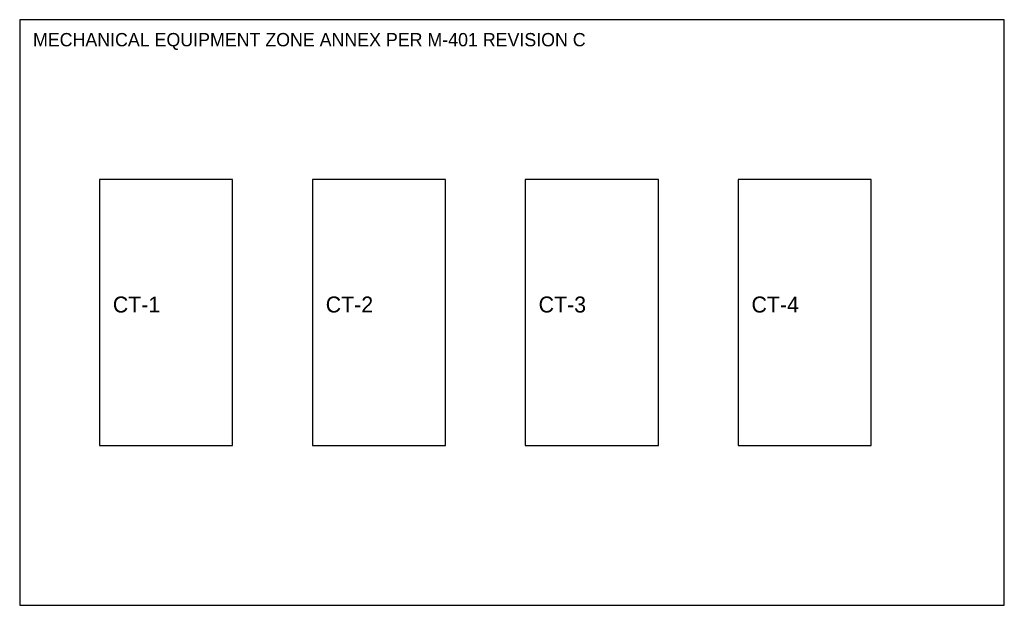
# Model space of a CAD drawing. Header units: feet. Extents: x -10 to 236, y -70 to 269.
# Tile 2 of 3: x 10 to 84, y 210 to 254. Entities that reach past the tile are written whole.
import ezdxf

# ---------------------------------------------------------------- set-up
doc = ezdxf.new("R2010")
doc.units = ezdxf.units.FT
doc.header["$MEASUREMENT"] = 0
for name, color, linetype in [('G-ANNO', 8, 'Continuous'), ('M-CTWR-PLAN', 4, 'Continuous'), ('M-EQPM-ZONE', 3, 'Continuous')]:
    doc.layers.add(name, color=color, linetype=linetype)

msp = doc.modelspace()

# ---------------------------------------------------------------- linework, layer by layer
at = {"layer": 'M-CTWR-PLAN'}
for points in [[(16, 222), (26, 222), (26, 242), (16, 242)], [(32, 222), (42, 222), (42, 242), (32, 242)], [(48, 222), (58, 222), (58, 242), (48, 242)], [(64, 222), (74, 222), (74, 242), (64, 242)]]:
    msp.add_lwpolyline(points, close=True, dxfattribs=at)
at = {"layer": 'M-EQPM-ZONE'}
msp.add_lwpolyline([(10, 210), (84, 210), (84, 254), (10, 254)], close=True, dxfattribs=at)

# ---------------------------------------------------------------- texts
at = {"layer": 'G-ANNO'}
for s, height, p in [('MECHANICAL EQUIPMENT ZONE ANNEX PER M-401 REVISION C', 1, (11, 252)), ('CT-1', 1.2, (17, 232)), ('CT-2', 1.2, (33, 232)), ('CT-3', 1.2, (49, 232)), ('CT-4', 1.2, (65, 232))]:
    msp.add_text(s, height=height, dxfattribs=at).set_placement(p)

doc.saveas('drawing.dxf')
